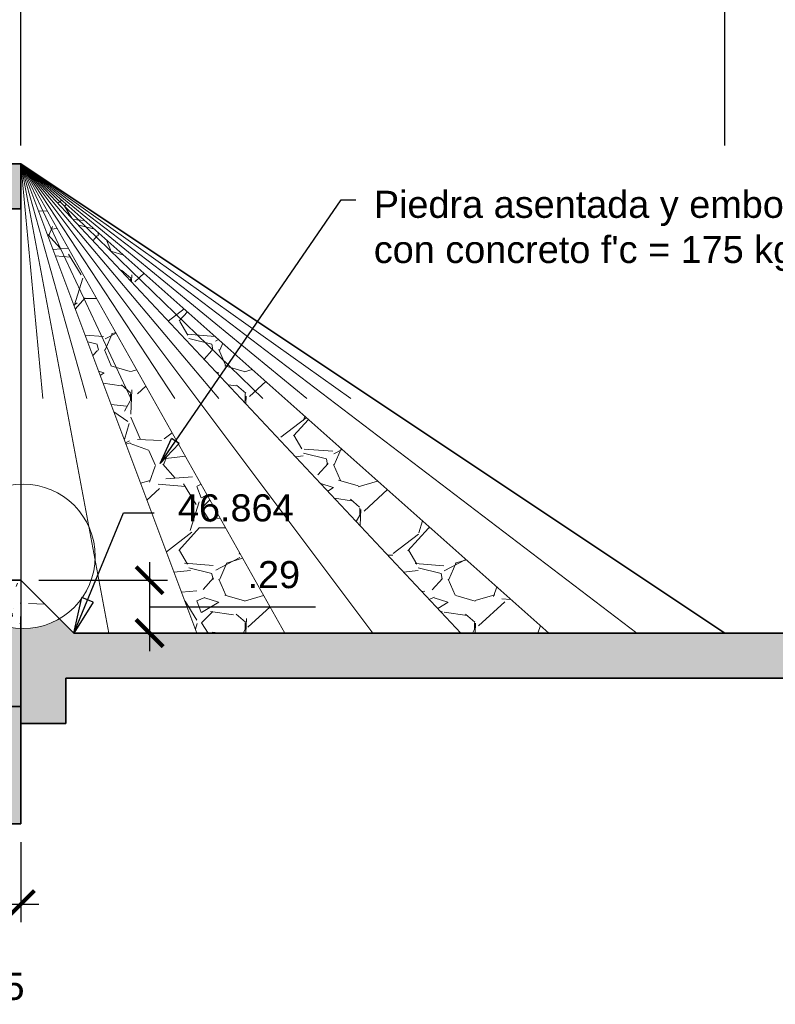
# Model space of a CAD drawing. Header units: metres. Extents: x 618946 to 619227, y 9266339 to 9266818.
# Tile 3 of 36: x 619001.84 to 619006.02, y 9266741.25 to 9266746.7. Entities that reach past the tile are written whole.
import ezdxf

# ---------------------------------------------------------------- set-up
doc = ezdxf.new("R2010")
doc.units = ezdxf.units.M
doc.header["$PDMODE"] = 34
for name, color, linetype, lineweight in [('DIM', 8, 'Continuous', 9), ('EST', 5, 'Continuous', 35), ('EST_FONDO', 110, 'Continuous', 30), ('HASH', 21, 'Continuous', 5), ('HATCH', 21, 'Continuous', 5)]:
    doc.layers.add(name, color=color, linetype=linetype, lineweight=lineweight)
doc.styles.get("Standard").update_dxf_attribs({"font": 'arial.ttf'})
doc.dimstyles.new('ESC-100', dxfattribs={"dimscale": 0.1, "dimtxt": 1.5, "dimasz": 1.5, "dimexe": 1, "dimexo": 1, "dimgap": 1, "dimtad": 1, "dimtih": 1, "dimtoh": 1, "dimzin": 4, "dimdsep": 46, "dimtxsty": 'Standard', "dimblk": 'ARCHTICK', "dimcen": 2.5, "dimdle": 1, "dimclrd": 256, "dimclre": 256, "dimclrt": 7, "dimaunit": 1, "dimadec": 3, "dimazin": 0, "dimtfac": 1, "dimtmove": 2, "dimatfit": 3, "dimldrblk": 'CLOSEDBLANK', "dimfxl": 1.25, "dimarcsym": 0})
doc.dimstyles.new('ESC-100$7', dxfattribs={"dimscale": 0.1, "dimtxt": 1.5, "dimasz": 2, "dimexe": 1, "dimexo": 1, "dimgap": 1, "dimtad": 1, "dimtih": 1, "dimtoh": 1, "dimzin": 4, "dimdsep": 46, "dimtxsty": 'Standard', "dimblk": 'ARCHTICK', "dimcen": 2.5, "dimdle": 1, "dimclrd": 256, "dimclre": 256, "dimclrt": 7, "dimaunit": 1, "dimadec": 3, "dimazin": 0, "dimtfac": 1, "dimtmove": 2, "dimatfit": 3, "dimldrblk": 'CLOSEDBLANK', "dimfxl": 1.25, "dimarcsym": 0})
pattern_1 = [(94.99999999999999, (0, -1.542496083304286), (0.1400946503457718, 0.1175533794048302), [0.01905, -0.20955]), (40.00000000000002, (0, -1.542496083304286), (-0.1600184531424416, 0.1101767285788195), [0.01524, -0.16764058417]), (145.4514447, (0.0116745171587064, -1.532700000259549), (-0.01992379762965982, 0.2277301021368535), [0.0161900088, -0.1780902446]), (91.18419999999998, (-0.03592102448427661, -1.506575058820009), (0.2214102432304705, 0.1619534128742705), [0.028575, -0.314325]), (141.63555761, (-0.01747020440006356, -1.49307893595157), (-0.00708661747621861, 0.3428267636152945), [0.02428502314, -0.26713560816]), (36.18415117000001, (-0.03592102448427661, -1.506575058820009), (-0.007086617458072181, 0.3428267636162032), [0.02285996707, -0.25145973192]), (66, (-0.008980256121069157, -1.49759480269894), (0.1795199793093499, 0.03489514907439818), [0.01904999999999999, -0.20955]), (11.00000000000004, (-0.008980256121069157, -1.49759480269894), (-0.08653992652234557, 0.1739411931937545), [0.01524, -0.16764]), (116.451445, (0.005979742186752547, -1.494686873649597), (0.09298005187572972, 0.2088363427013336), [0.0161900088, -0.1780899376]), (82.50000000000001, (0, -1.542496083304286), (-0.05760546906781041, 0.06197341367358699), [0, -0.1656079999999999, 0, -0.1701799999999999, 0, -0.168275]), (52.49999999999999, (0, -1.542496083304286), (-0.02358972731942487, 0.1180870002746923), [0, -0.09702799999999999, 0, -0.161798, 0, -0.06413500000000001]), (12.5, (-0.04005194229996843, -1.582548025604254), (0.09992786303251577, 0.0918261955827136), [0, -0.0635, 0, -0.19812, 0, -0.26289]), (2.499999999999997, (-0.05801245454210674, -1.600508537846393), (0.08676390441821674, 0.1227223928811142), [0, -0.08255, 0, -0.131572, 0, -0.18669])]
pattern_2 = [(228.0127875, (0.4572000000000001, -0.907496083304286), (-5.080000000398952, -5.714999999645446), [0.08543036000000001, -8.45762090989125]), (184.969741, (0.40005, -0.970996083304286), (7.619999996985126, 0.635000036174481), [0.1466011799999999, -14.513512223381]), (132.5104471, (0.254, -0.983696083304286), (6.350000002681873, -6.98499999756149), [0.10337038, -10.233680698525]), (267.273689, (0.006350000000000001, -1.142446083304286), (0.6350000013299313, 12.69999999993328), [0.13350113, -13.2166093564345]), (292.83365418, (0, -1.275796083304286), (-3.175000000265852, 7.619999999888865), [0.130908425, -12.959951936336]), (357.2736889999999, (0.0508, -1.396446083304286), (-12.69999999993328, 0.6350000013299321), [0.13350113, -13.2166093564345]), (37.69424047, (0.18415, -1.402796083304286), (-8.254999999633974, -6.350000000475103), [0.176548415, -17.47827882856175]), (72.25532837, (0.32385, -1.294846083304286), (4.445000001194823, 13.96999999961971), [0.16667988, -16.50131415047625]), (121.42956562, (0.37465, -1.136096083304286), (-5.08000000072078, 8.254999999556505), [0.13395325, -13.261386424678]), (175.2363583, (0.3048, -1.021796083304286), (6.984999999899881, -0.635000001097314), [0.15292832, -7.493484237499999]), (222.3974378, (0.1524, -1.009096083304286), (-7.619999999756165, -6.985000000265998), [0.19776948, -19.57919312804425]), (138.81407483, (0.635, -1.148796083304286), (-4.444999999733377, 3.810000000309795), [0.06750113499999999, -6.682641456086]), (171.4692344, (0.5842, -1.104346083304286), (8.255000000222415, -1.269999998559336), [0.128420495, -12.71365974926]), (225, (0.4572000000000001, -1.085296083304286), (-8.881784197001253e-17, -0.6350000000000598), [0.08980233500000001, -0.808223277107]), (203.19859051, (0.4127500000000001, -1.009096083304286), (3.175000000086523, 1.269999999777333), [0.04836032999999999, -4.787655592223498]), (291.80140949, (0.3683000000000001, -1.028146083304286), (-0.6350000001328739, 1.904999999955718), [0.068391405, -3.3511882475]), (30.96375653, (0.3937, -1.091646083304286), (1.905000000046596, 1.269999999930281), [0.111079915, -3.5915745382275]), (161.56505118, (0.48895, -1.034496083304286), (1.270000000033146, -0.6349999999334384), [0.080321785, -1.927724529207]), (16.389540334, (0, -1.028146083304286), (6.350000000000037, 1.905000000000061), [0.112522, -11.13970666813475]), (70.34617594, (0.10795, -0.996396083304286), (-2.540000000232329, -6.984999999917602), [0.094399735, -9.34555391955]), (293.19859051, (0.48895, -0.907496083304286), (-1.269999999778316, 3.175000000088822), [0.09672002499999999, -4.739295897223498]), (343.6104596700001, (0.5270499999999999, -0.996396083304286), (-6.350000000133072, 1.904999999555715), [0.112522, -11.139706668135]), (339.44395478, (0, -1.421846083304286), (-3.174999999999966, 1.270000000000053), [0.1085088, -5.316933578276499]), (294.7751406, (0.1016, -1.459946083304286), (-3.175000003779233, 6.984999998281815), [0.09091803, -9.000898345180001]), (66.80140949, (0.4953000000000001, -1.542496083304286), (1.269999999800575, 3.175000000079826), [0.09672002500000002, -4.739295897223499]), (17.35402464, (0.5334, -1.453596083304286), (-8.254999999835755, -2.540000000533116), [0.106445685, -10.53809399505]), (69.44395478, (0.18415, -1.542496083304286), (-1.270000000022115, -3.174999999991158), [0.05425439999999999, -5.371187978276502]), (101.309932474, (0.4572000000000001, -1.542496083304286), (-0.6350000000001, 2.540000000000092), [0.03237865, -3.205498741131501]), (165.963756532, (0.4508500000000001, -1.510746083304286), (1.904999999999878, -0.6349999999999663), [0.130908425, -2.48726364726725]), (186.00900596, (0.32385, -1.478996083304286), (6.349999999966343, 0.6350000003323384), [0.12131675, -12.01034121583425]), (303.69006753, (0.3937, -1.148796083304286), (-0.6350000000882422, 1.269999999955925), [0.09158097, -2.19794408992]), (353.15722659, (0.4445000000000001, -1.224996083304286), (10.79500000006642, -1.269999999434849), [0.15988919, -15.82900226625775]), (60.9453959, (0.6032500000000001, -1.244046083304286), (-2.540000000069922, -4.444999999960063), [0.06537706, -6.472348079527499]), (90, (0.635, -1.186896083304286), (-0.635, 0.635), [0.0381, -0.5969]), (120.25643716, (0.31115, -1.459946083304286), (2.539999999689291, -4.445000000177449), [0.08821674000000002, -8.7334851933]), (48.01278749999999, (0.2667, -1.383746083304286), (5.080000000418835, 5.714999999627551), [0.17086072, -8.372190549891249]), (0, (0.381, -1.256746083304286), (0.635, 0.635), [0.1651, -0.4699]), (325.3048465, (0.5461, -1.256746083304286), (6.350000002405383, -4.444999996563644), [0.10040239, -9.939829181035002]), (254.0546040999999, (0.62865, -1.313896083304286), (-0.6349999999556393, -2.540000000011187), [0.09245727, -4.530412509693]), (207.64597536, (0.6032500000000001, -1.402796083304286), (-12.06500000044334, -6.349999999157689), [0.1505362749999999, -14.9031161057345]), (175.42607874, (0.4699, -1.472646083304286), (-8.254999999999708, 0.6349999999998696), [0.159257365, -15.76646161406])]

# ---------------------------------------------------------------- blocks, each defined once
blk = doc.blocks.new('_ArchTick')
at = {"color": 0, "linetype": 'ByBlock', "const_width": 0.15}
blk.add_lwpolyline([(-0.5, -0.5), (0.5, 0.5)], dxfattribs=at)
blk = doc.blocks.new('*D131')
at = {"layer": 'Defpoints', "color": 0, "transparency": 16777216}
for p in [(619005.7418106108, 9266747.222640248), (619005.7418106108, 9266745.90113717), (619008.7418106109, 9266745.901137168)]:
    blk.add_point(p, dxfattribs=at)
at = {"layer": 'DIM', "lineweight": -2, "transparency": 16777216}
for p, q in [((619005.7418106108, 9266746.00113717), (619005.7418106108, 9266747.322640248)), ((619008.7418106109, 9266746.001137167), (619008.7418106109, 9266747.322640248)), ((619008.8418106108, 9266747.222640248), (619005.6418106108, 9266747.222640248))]:
    blk.add_line(p, q, dxfattribs=at)
at = {"layer": 'DIM', "lineweight": -2, "transparency": 16777216, "xscale": 0.15, "yscale": 0.15, "zscale": 0.15, "rotation": 180}
blk.add_blockref('_ArchTick', (619005.7418106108, 9266747.222640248), dxfattribs=at)
at = {"layer": 'DIM', "lineweight": -2, "transparency": 16777216, "xscale": 0.15, "yscale": 0.15, "zscale": 0.15}
blk.add_blockref('_ArchTick', (619008.7418106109, 9266747.222640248), dxfattribs=at)
at = {"layer": 'DIM', "color": 7, "transparency": 16777216, "insert": (619007.2418106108, 9266747.399277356), "char_height": 0.15, "attachment_point": 5}
blk.add_mtext('3.00', dxfattribs=at)
blk = doc.blocks.new('_ClosedBlank')
at = {"color": 0, "linetype": 'ByBlock', "lineweight": -2}
for p, q in [((-1, 0.1666666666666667), (0, 0)), ((-1, 0.1666666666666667), (-1, -0.1666666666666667)), ((0, 0), (-1, -0.1666666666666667))]:
    blk.add_line(p, q, dxfattribs=at)
blk = doc.blocks.new('*D132')
at = {"layer": 'Defpoints', "color": 0, "transparency": 16777216}
for p in [(619001.8418106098, 9266747.222640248), (619001.8418106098, 9266745.90113717), (619005.7418106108, 9266745.90113717)]:
    blk.add_point(p, dxfattribs=at)
at = {"layer": 'DIM', "lineweight": -2, "transparency": 16777216}
for p, q in [((619001.8418106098, 9266746.00113717), (619001.8418106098, 9266747.322640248)), ((619005.7418106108, 9266746.00113717), (619005.7418106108, 9266747.322640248)), ((619005.8418106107, 9266747.222640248), (619001.7418106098, 9266747.222640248))]:
    blk.add_line(p, q, dxfattribs=at)
at = {"layer": 'DIM', "lineweight": -2, "transparency": 16777216, "xscale": 0.15, "yscale": 0.15, "zscale": 0.15, "rotation": 180}
blk.add_blockref('_ArchTick', (619001.8418106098, 9266747.222640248), dxfattribs=at)
at = {"layer": 'DIM', "lineweight": -2, "transparency": 16777216, "xscale": 0.15, "yscale": 0.15, "zscale": 0.15}
blk.add_blockref('_ArchTick', (619005.7418106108, 9266747.222640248), dxfattribs=at)
at = {"layer": 'DIM', "color": 7, "transparency": 16777216, "insert": (619003.7918106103, 9266747.399277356), "char_height": 0.15, "attachment_point": 5}
blk.add_mtext('3.90', dxfattribs=at)
blk = doc.blocks.new('*D185')
at = {"layer": 'Defpoints', "color": 0, "transparency": 16777216}
for p in [(619001.84181061, 9266743.594137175), (619002.1348106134, 9266743.301137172), (619002.5552897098, 9266743.301137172)]:
    blk.add_point(p, dxfattribs=at)
at = {"layer": 'DIM', "lineweight": -2, "transparency": 16777216}
for p, q in [((619002.5552897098, 9266743.694137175), (619002.5552897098, 9266743.201137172)), ((619001.94181061, 9266743.594137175), (619002.6552897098, 9266743.594137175)), ((619002.5552897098, 9266743.447637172), (619003.0116335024, 9266743.447637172)), ((619003.0116335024, 9266743.447637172), (619003.4746962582, 9266743.447637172)), ((619002.2348106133, 9266743.301137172), (619002.6552897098, 9266743.301137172))]:
    blk.add_line(p, q, dxfattribs=at)
at = {"layer": 'DIM', "lineweight": -2, "transparency": 16777216, "xscale": 0.15, "yscale": 0.15, "zscale": 0.15}
for p, rotation in [((619002.5552897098, 9266743.594137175), 90), ((619002.5552897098, 9266743.301137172), 270)]:
    blk.add_blockref('_ArchTick', p, dxfattribs=dict(at, rotation=rotation))
at = {"layer": 'DIM', "color": 7, "transparency": 16777216, "insert": (619003.2431648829, 9266743.624223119), "char_height": 0.15, "attachment_point": 5}
blk.add_mtext('.29', dxfattribs=at)
blk = doc.blocks.new('*D188')
at = {"layer": 'Defpoints', "color": 0, "transparency": 16777216}
for p in [(619001.8418106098, 9266747.222640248), (618995.5118106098, 9266745.90113717), (619001.8418106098, 9266745.90113717)]:
    blk.add_point(p, dxfattribs=at)
at = {"layer": 'DIM', "lineweight": -2, "transparency": 16777216}
for p, q in [((618995.5118106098, 9266746.00113717), (618995.5118106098, 9266747.322640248)), ((619001.8418106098, 9266746.00113717), (619001.8418106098, 9266747.322640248)), ((618995.4118106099, 9266747.222640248), (619001.9418106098, 9266747.222640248))]:
    blk.add_line(p, q, dxfattribs=at)
at = {"layer": 'DIM', "lineweight": -2, "transparency": 16777216, "xscale": 0.15, "yscale": 0.15, "zscale": 0.15, "rotation": 180}
blk.add_blockref('_ArchTick', (618995.5118106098, 9266747.222640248), dxfattribs=at)
at = {"layer": 'DIM', "lineweight": -2, "transparency": 16777216, "xscale": 0.15, "yscale": 0.15, "zscale": 0.15}
blk.add_blockref('_ArchTick', (619001.8418106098, 9266747.222640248), dxfattribs=at)
at = {"layer": 'DIM', "color": 7, "transparency": 16777216, "insert": (618998.6768106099, 9266747.399277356), "char_height": 0.15, "attachment_point": 5}
blk.add_mtext('6.33', dxfattribs=at)
blk = doc.blocks.new('*D194')
at = {"layer": 'Defpoints', "color": 0, "transparency": 16777216}
for p in [(619001.59181061, 9266742.244137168), (619001.84181061, 9266742.244137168), (619001.84181061, 9266741.800155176)]:
    blk.add_point(p, dxfattribs=at)
at = {"layer": 'DIM', "lineweight": -2, "transparency": 16777216}
for p, q in [((619001.59181061, 9266742.144137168), (619001.59181061, 9266741.700155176)), ((619001.84181061, 9266742.144137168), (619001.84181061, 9266741.700155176)), ((619001.49181061, 9266741.800155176), (619001.94181061, 9266741.800155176))]:
    blk.add_line(p, q, dxfattribs=at)
at = {"layer": 'DIM', "lineweight": -2, "transparency": 16777216, "xscale": 0.15, "yscale": 0.15, "zscale": 0.15, "rotation": 180}
blk.add_blockref('_ArchTick', (619001.59181061, 9266741.800155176), dxfattribs=at)
at = {"layer": 'DIM', "lineweight": -2, "transparency": 16777216, "xscale": 0.15, "yscale": 0.15, "zscale": 0.15}
blk.add_blockref('_ArchTick', (619001.84181061, 9266741.800155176), dxfattribs=at)
at = {"layer": 'DIM', "color": 7, "transparency": 16777216, "insert": (619001.71681061, 9266741.343811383), "char_height": 0.15, "attachment_point": 5}
blk.add_mtext('.25', dxfattribs=at)

msp = doc.modelspace()

# ---------------------------------------------------------------- hatches: boundary and pattern name
at = {"layer": 'HASH'}
h = msp.add_hatch(dxfattribs=at)
h.set_pattern_fill('AR-CONC', color=256, scale=0.001, angle=45, style=0)
h.set_pattern_definition(pattern_1)
h.paths.add_polyline_path([(619001.8418106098, 9266745.90113717), (619001.4718106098, 9266745.90113717), (619001.4718106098, 9266746.15113717), (619001.2218106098, 9266746.15113717), (619001.2218106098, 9266745.90113717), (618996.1318106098, 9266745.90113717), (618996.1318106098, 9266746.15113717), (618995.8818106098, 9266746.15113717), (618995.8818106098, 9266745.90113717), (618995.5118106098, 9266745.90113717), (618995.5118106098, 9266745.65113717), (619001.8418106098, 9266745.65113717)])
h.paths.add_polyline_path([(618999.9940713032, 9266745.595202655), (619000.360374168, 9266745.595202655), (619000.360374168, 9266745.904309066), (618999.9940713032, 9266745.904309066)])
h = msp.add_hatch(dxfattribs=at)
h.set_pattern_fill('GRAVEL', color=256, scale=0.025)
h.set_pattern_definition(pattern_2)
h.paths.add_polyline_path([(619012.7175045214, 9266745.65113717), (619012.8918106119, 9266745.65113717), (619012.8918106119, 9266745.90113717), (619012.6418106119, 9266745.90113717), (619008.7418106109, 9266743.301137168), (619005.7418106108, 9266743.301137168), (619002.1348106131, 9266743.301137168), (619002.0554462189, 9266743.380501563, -0.1404664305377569), (619001.8418106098, 9266743.326326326), (619001.8418106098, 9266743.09413717), (619001.8418106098, 9266742.894137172), (619001.8418106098, 9266742.801137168), (619002.0918106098, 9266742.801137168), (619002.0918106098, 9266743.051137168), (619008.8175045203, 9266743.051137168)])
h = msp.add_hatch(dxfattribs=at)
h.set_pattern_fill('GRAVEL', color=256, scale=0.025)
h.set_pattern_definition([(228.0127875, (0.4572000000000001, 0.635), (-5.080000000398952, -5.714999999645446), [0.08543036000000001, -8.45762090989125]), (184.969741, (0.40005, 0.5715), (7.619999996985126, 0.635000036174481), [0.14660118, -14.513512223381]), (132.5104471, (0.254, 0.5588), (6.350000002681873, -6.98499999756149), [0.10337038, -10.233680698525]), (267.273689, (0.006350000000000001, 0.40005), (0.6350000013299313, 12.69999999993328), [0.13350113, -13.2166093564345]), (292.83365418, (0, 0.2667), (-3.175000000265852, 7.619999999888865), [0.130908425, -12.959951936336]), (357.2736889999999, (0.0508, 0.14605), (-12.69999999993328, 0.6350000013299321), [0.13350113, -13.2166093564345]), (37.69424047, (0.18415, 0.1397), (-8.254999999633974, -6.350000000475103), [0.176548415, -17.47827882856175]), (72.25532837, (0.32385, 0.24765), (4.445000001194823, 13.96999999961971), [0.16667988, -16.50131415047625]), (121.42956562, (0.37465, 0.4064), (-5.08000000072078, 8.254999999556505), [0.13395325, -13.261386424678]), (175.2363583, (0.3048, 0.5207), (6.984999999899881, -0.635000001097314), [0.15292832, -7.4934842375]), (222.3974378, (0.1524, 0.5334), (-7.619999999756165, -6.985000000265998), [0.19776948, -19.57919312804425]), (138.81407483, (0.635, 0.3937), (-4.444999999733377, 3.810000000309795), [0.06750113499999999, -6.682641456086]), (171.4692344, (0.5842, 0.43815), (8.255000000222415, -1.269999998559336), [0.128420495, -12.71365974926]), (225, (0.4572000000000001, 0.4572000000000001), (-8.881784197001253e-17, -0.6350000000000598), [0.08980233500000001, -0.808223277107]), (203.19859051, (0.4127500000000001, 0.5334), (3.175000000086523, 1.269999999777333), [0.04836032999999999, -4.787655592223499]), (291.80140949, (0.3683000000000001, 0.5143500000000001), (-0.6350000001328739, 1.904999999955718), [0.068391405, -3.3511882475]), (30.96375653, (0.3937, 0.4508500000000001), (1.905000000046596, 1.269999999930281), [0.111079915, -3.5915745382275]), (161.56505118, (0.48895, 0.508), (1.270000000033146, -0.6349999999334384), [0.080321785, -1.927724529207]), (16.389540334, (0, 0.5143500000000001), (6.350000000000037, 1.905000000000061), [0.112522, -11.13970666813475]), (70.34617594, (0.10795, 0.5461), (-2.540000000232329, -6.984999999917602), [0.094399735, -9.34555391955]), (293.19859051, (0.48895, 0.635), (-1.269999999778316, 3.175000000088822), [0.096720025, -4.739295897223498]), (343.6104596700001, (0.5270499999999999, 0.5461), (-6.350000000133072, 1.904999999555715), [0.112522, -11.139706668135]), (339.44395478, (0, 0.12065), (-3.174999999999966, 1.270000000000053), [0.1085088, -5.3169335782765]), (294.7751406, (0.1016, 0.08255000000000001), (-3.175000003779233, 6.984999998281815), [0.09091803, -9.000898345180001]), (66.80140949, (0.4953000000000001, 0), (1.269999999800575, 3.175000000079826), [0.09672002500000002, -4.739295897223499]), (17.35402464, (0.5334, 0.0889), (-8.254999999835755, -2.540000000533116), [0.106445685, -10.53809399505]), (69.44395478, (0.18415, 0), (-1.270000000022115, -3.174999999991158), [0.05425439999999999, -5.371187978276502]), (101.309932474, (0.4572000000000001, 0), (-0.6350000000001, 2.540000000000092), [0.03237865, -3.205498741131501]), (165.963756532, (0.4508500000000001, 0.03175), (1.904999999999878, -0.6349999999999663), [0.130908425, -2.48726364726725]), (186.00900596, (0.32385, 0.0635), (6.349999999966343, 0.6350000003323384), [0.12131675, -12.01034121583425]), (303.69006753, (0.3937, 0.3937), (-0.6350000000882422, 1.269999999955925), [0.09158097, -2.19794408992]), (353.15722659, (0.4445000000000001, 0.3175), (10.79500000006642, -1.269999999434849), [0.15988919, -15.82900226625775]), (60.9453959, (0.6032500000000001, 0.29845), (-2.540000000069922, -4.444999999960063), [0.06537706, -6.472348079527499]), (90, (0.635, 0.3556), (-0.635, 0.635), [0.0381, -0.5969]), (120.25643716, (0.31115, 0.08255000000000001), (2.539999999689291, -4.445000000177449), [0.08821674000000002, -8.7334851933]), (48.01278749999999, (0.2667, 0.15875), (5.080000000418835, 5.714999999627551), [0.17086072, -8.372190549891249]), (0, (0.381, 0.28575), (0.635, 0.635), [0.1651, -0.4699]), (325.3048465, (0.5461, 0.28575), (6.350000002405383, -4.444999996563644), [0.10040239, -9.939829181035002]), (254.0546040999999, (0.62865, 0.2286), (-0.6349999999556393, -2.540000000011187), [0.09245727, -4.530412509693]), (207.64597536, (0.6032500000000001, 0.1397), (-12.06500000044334, -6.349999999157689), [0.150536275, -14.9031161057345]), (175.42607874, (0.4699, 0.06985), (-8.254999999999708, 0.6349999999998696), [0.159257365, -15.76646161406])])
h.paths.add_polyline_path([(619001.8418106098, 9266745.90113717), (619004.2793106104, 9266743.301137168), (619004.7668106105, 9266743.301137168)])
h.paths.add_polyline_path([(619001.8418106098, 9266745.90113717), (619002.81681061, 9266743.301137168), (619003.3043106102, 9266743.301137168)], flags=17)
h.paths.add_polyline_path([(619001.8418106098, 9266745.90113717), (619001.8418106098, 9266744.125948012, -0.30341517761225), (619002.2188218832, 9266743.890410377)], flags=0)
h.paths.add_polyline_path([(619003.0551021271, 9266743.468288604), (619003.421404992, 9266743.468288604), (619003.421404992, 9266743.777395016), (619003.0551021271, 9266743.777395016)], flags=25)
h.paths.add_polyline_path([(619002.6738557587, 9266743.879170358), (619003.3913694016, 9266743.879170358), (619003.3913694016, 9266744.108928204), (619002.6738557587, 9266744.108928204)], flags=25)
h = msp.add_hatch(dxfattribs=at)
h.set_pattern_fill('AR-CONC', color=256, scale=0.001, angle=45, style=0)
h.set_pattern_definition(pattern_1)
h.paths.add_polyline_path([(619001.4765182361, 9266743.594137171), (618995.5995106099, 9266743.594137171), (618995.5995106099, 9266743.541637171, -0.4142135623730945), (618995.6220106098, 9266743.51913717, -1), (618995.5770106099, 9266743.51913717), (618995.5499106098, 9266743.51913717, -0.4142135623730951), (618995.5118106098, 9266743.48103717), (618995.5118106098, 9266743.44413717), (618995.5118106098, 9266743.39413717), (618995.5118106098, 9266742.894137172), (618995.7618106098, 9266742.894137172), (618995.7618106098, 9266743.344137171), (619001.5918106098, 9266743.344137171), (619001.5918106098, 9266742.894137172), (619001.8418106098, 9266742.894137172), (619001.8418106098, 9266743.051137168), (619001.8418106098, 9266743.326326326, -0.3103604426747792)])
h.paths.add_polyline_path([(618999.9940713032, 9266743.338202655), (619000.360374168, 9266743.338202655), (619000.360374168, 9266743.647309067), (618999.9940713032, 9266743.647309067)], flags=9)
h = msp.add_hatch(dxfattribs=at)
h.set_pattern_fill('AR-CONC', color=256, scale=0.001, angle=45, style=0)
h.set_pattern_definition(pattern_1)
h.paths.add_polyline_path([(619001.8418106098, 9266743.594137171), (619001.4765182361, 9266743.594137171, 0.3103604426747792), (619001.8418106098, 9266743.326326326)])
h = msp.add_hatch(dxfattribs=at)
h.set_pattern_fill('GRAVEL', color=256, scale=0.025)
h.set_pattern_definition(pattern_2)
h.paths.add_polyline_path([(619001.8418106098, 9266743.594137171), (619001.8418106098, 9266743.326326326, 0.140466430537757), (619002.0554462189, 9266743.380501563)])
h = msp.add_hatch(dxfattribs=at)
h.set_pattern_fill('GRAVEL', color=256, scale=0.01, angle=45, style=0)
h.set_pattern_definition([(273.0127875, (-0.05028943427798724, -1.233575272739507), (0.1796051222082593, -3.05328708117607), [0.034172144, -3.3830483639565]), (229.969741, (-0.04849338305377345, -1.26770024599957), (1.97565633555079, 2.334866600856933), [0.05864047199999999, -5.805404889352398]), (177.5104471, (-0.08621045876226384, -1.312601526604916), (3.771707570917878, -0.17960512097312), [0.04134815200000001, -4.093472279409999]), (312.2736889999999, (-0.1113551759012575, -1.427548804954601), (-3.412497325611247, 3.771707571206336), [0.05340045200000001, -5.2866437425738]), (337.83365418, (-0.0754341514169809, -1.467061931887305), (-3.053287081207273, 1.257235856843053), [0.05236337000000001, -5.1839807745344]), (42.27368899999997, (-0.02694076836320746, -1.486818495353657), (-3.771707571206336, -3.412497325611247), [0.05340045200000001, -5.2866437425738]), (82.69424047, (0.01257235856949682, -1.450897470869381), (-0.5388153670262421, -4.130917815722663), [0.07061936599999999, -6.991311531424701]), (117.25532837, (0.02155261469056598, -1.380851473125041), (-2.694076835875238, 5.208548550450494), [0.066671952, -6.6005256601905]), (166.42956562, (-0.008980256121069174, -1.321581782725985), (-3.771707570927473, 0.8980256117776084), [0.05358129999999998, -5.3045545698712]), (220.2363583, (-0.06106574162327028, -1.309009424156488), (2.155261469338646, 1.796051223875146), [0.061171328, -2.997393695]), (267.3974378, (-0.1077630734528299, -1.348522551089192), (-0.1796051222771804, -4.13091781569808), [0.07910779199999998, -7.831677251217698]), (183.81407483, (0.06824994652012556, -1.251535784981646), (-2.334866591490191, -0.1796051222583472), [0.027000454, -2.6730565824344]), (216.4692344, (0.04130917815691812, -1.253331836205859), (2.694076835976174, 1.975656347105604), [0.051368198, -5.085463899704]), (270, (0, -1.283864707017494), (0.1796051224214, -0.1796051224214), [0.035920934, -0.3232893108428]), (248.19859051, (-0.03412497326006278, -1.274884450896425), (0.5388153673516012, 1.257235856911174), [0.01934413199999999, -1.915062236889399]), (336.80140949, (-0.04130917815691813, -1.292844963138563), (-0.7184204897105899, 0.3592102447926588), [0.027356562, -1.340475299]), (75.96375653, (-0.01616446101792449, -1.303621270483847), (0.1796051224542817, 0.8980256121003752), [0.044431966, -1.436629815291]), (206.56505118, (-0.005388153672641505, -1.260516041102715), (0.5388153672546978, 0.1796051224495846), [0.032128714, -0.7710898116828]), (61.38954033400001, (-0.1454801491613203, -1.397015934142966), (1.257235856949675, 2.334866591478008), [0.04500880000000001, -4.455882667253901]), (115.34617594, (-0.1239275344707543, -1.357502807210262), (1.257235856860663, -2.694076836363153), [0.03775989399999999, -3.738221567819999]), (338.19859051, (-0.04130917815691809, -1.224595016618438), (-1.257235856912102, 0.5388153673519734), [0.03868800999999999, -1.895718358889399]), (28.61045967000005, (-0.005388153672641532, -1.238963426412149), (-2.334866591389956, -1.257235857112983), [0.04500880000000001, -4.455882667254]), (24.44395478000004, (-0.03412497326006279, -1.508371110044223), (-1.257235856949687, -0.5388153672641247), [0.04340351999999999, -2.126773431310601]), (339.7751406, (0.005388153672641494, -1.490410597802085), (-2.873681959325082, 1.077630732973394), [0.036367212, -3.600359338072]), (111.80140949, (0.1400919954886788, -1.402404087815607), (-0.5388153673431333, 1.257235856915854), [0.03868801, -1.8957183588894]), (62.35402464, (0.1257235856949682, -1.366483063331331), (-1.616446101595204, -3.053287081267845), [0.04257827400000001, -4.21523759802]), (114.44395478, (0.05208548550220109, -1.490410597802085), (0.5388153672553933, -1.257235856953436), [0.02170175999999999, -2.1484751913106]), (146.309932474, (0.1293156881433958, -1.41318039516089), (-0.8980256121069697, 0.538815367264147), [0.01295146, -1.2821994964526]), (210.963756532, (0.1185393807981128, -1.405996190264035), (0.7184204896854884, 0.3592102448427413), [0.05236336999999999, -0.9949054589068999]), (231.00900596, (0.07363810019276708, -1.432936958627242), (1.616446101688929, 1.975656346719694), [0.0485267, -4.8041364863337]), (348.69006753, (0, -1.319785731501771), (-0.5388153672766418, 0.1796051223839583), [0.036632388, -0.879177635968]), (38.15722658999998, (0.03592102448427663, -1.326969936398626), (3.412497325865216, 2.694076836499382), [0.063955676, -6.331600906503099]), (105.9453959, (0.08621045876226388, -1.287456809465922), (0.5388153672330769, -1.975656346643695), [0.026150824, -2.588939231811]), (135, (0.07902625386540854, -1.262312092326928), (-0.3592102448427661, 0), [0.01524, -0.23876]), (165.25643716, (0.06465784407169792, -1.431140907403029), (1.975656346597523, -0.5388153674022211), [0.03528669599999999, -3.493394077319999]), (93.01278749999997, (0.03053287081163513, -1.422160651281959), (-0.1796051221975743, 3.053287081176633), [0.068344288, -3.3488762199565]), (45, (0.02694076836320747, -1.353910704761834), (0, 0.3592102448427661), [0.06604, -0.18796]), (10.30484649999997, (0.07363810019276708, -1.307213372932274), (3.053287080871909, 0.5388153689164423), [0.040160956, -3.975931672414]), (299.0546040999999, (0.1131512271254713, -1.300029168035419), (0.5388153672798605, -0.8980256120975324), [0.03698290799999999, -1.8121650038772]), (252.64597536, (0.1311117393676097, -1.332358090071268), (-1.616446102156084, -5.208548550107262), [0.06021451, -5.9612464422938]), (220.42607874, (0.1131512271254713, -1.38983172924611), (-2.514471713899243, -2.155261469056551), [0.06370294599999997, -6.306584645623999])])
h.paths.add_polyline_path([(619001.8418106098, 9266742.894137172), (619001.5918106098, 9266742.894137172), (619001.5918106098, 9266743.04413717), (618995.7618106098, 9266743.04413717), (618995.7618106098, 9266742.894137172), (618995.5118106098, 9266742.894137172), (618995.5118106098, 9266742.244137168), (619001.8418106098, 9266742.24413717)])
h.paths.add_polyline_path([(618995.8998915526, 9266742.488202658), (618996.2661944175, 9266742.488202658), (618996.2661944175, 9266742.797309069), (618995.8998915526, 9266742.797309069)], flags=24)
h.paths.add_polyline_path([(618997.103530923, 9266742.639753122), (618998.8734490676, 9266742.639753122), (618998.8734490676, 9266742.948859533), (618997.103530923, 9266742.948859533)], flags=24)
h.paths.add_polyline_path([(618999.7418164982, 9266742.702495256), (619001.0952953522, 9266742.702495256), (619001.0952953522, 9266743.011601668), (618999.7418164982, 9266743.011601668)], flags=24)

# ---------------------------------------------------------------- linework, layer by layer
at = {"layer": 'DIM'}
for p, q in [((619001.8418106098, 9266745.90113717), (619001.8418106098, 9266743.09413717)), ((619001.8418106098, 9266745.90113717), (619001.8418106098, 9266743.09413717)), ((619001.8418106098, 9266745.90113717), (619001.8418106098, 9266743.09413717)), ((619002.1348106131, 9266743.301137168), (619005.4980606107, 9266743.301137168)), ((619002.1348106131, 9266743.301137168), (619005.2543106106, 9266743.301137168)), ((619002.1348106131, 9266743.301137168), (619005.0105606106, 9266743.301137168))]:
    msp.add_line(p, q, dxfattribs=at)
msp.add_lwpolyline([(619001.8418106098, 9266745.90113717), (619001.8418106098, 9266743.09413717)], dxfattribs=at)
msp.add_circle((619001.8541106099, 9266743.726137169), 0.4, dxfattribs=at)
at = {"layer": 'EST'}
for p, q in [((619001.8418106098, 9266745.90113717), (619001.4718106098, 9266745.90113717)), ((619001.8418106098, 9266745.90113717), (619005.7418106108, 9266743.301137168)), ((619001.8418106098, 9266745.90113717), (619005.7418106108, 9266743.301137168)), ((619001.8418106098, 9266745.65113717), (618995.5118106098, 9266745.65113717)), ((619001.8418106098, 9266743.594137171), (618995.4868106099, 9266743.594137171)), ((619005.7418106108, 9266743.301137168), (619008.7418106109, 9266743.301137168)), ((619005.7418106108, 9266743.301137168), (619007.5418106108, 9266743.301137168)), ((619002.0918106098, 9266743.051137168), (619008.8175045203, 9266743.051137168)), ((619001.8418106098, 9266742.801137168), (619002.0918106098, 9266742.801137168)), ((619001.8418106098, 9266742.24413717), (618995.5118106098, 9266742.244137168))]:
    msp.add_line(p, q, dxfattribs=at)
for points in [[(619001.8418106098, 9266745.65113717), (619001.8418106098, 9266745.90113717)], [(619001.8418106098, 9266743.594137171), (619002.1348106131, 9266743.301137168)], [(619001.8418106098, 9266743.39413717), (619001.8418106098, 9266742.894137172), (619001.5918106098, 9266742.894137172), (619001.5918106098, 9266743.344137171)], [(619005.7418106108, 9266743.301137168), (619002.1348106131, 9266743.301137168)], [(619001.8418106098, 9266743.072717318), (619001.8418106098, 9266742.24413717)], [(619002.0918106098, 9266743.051137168), (619002.0918106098, 9266742.801137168)]]:
    msp.add_lwpolyline(points, dxfattribs=at)
at = {"layer": 'EST_FONDO'}
msp.add_line((619001.8418106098, 9266745.65113717), (619001.8418106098, 9266743.39413717), dxfattribs=at)
at = {"layer": 'HATCH'}
for q in [(619003.6699356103, 9266744.601137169), (619005.2543106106, 9266743.301137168), (619003.4261856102, 9266744.601137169), (619004.7668106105, 9266743.301137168), (619003.1824356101, 9266744.601137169), (619004.2793106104, 9266743.301137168), (619002.9386856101, 9266744.601137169), (619003.7918106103, 9266743.301137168), (619002.69493561, 9266744.601137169), (619003.3043106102, 9266743.301137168), (619002.4511856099, 9266744.601137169), (619002.81681061, 9266743.301137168), (619002.2074356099, 9266744.601137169), (619002.32931061, 9266743.301137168), (619001.9636856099, 9266744.601137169)]:
    msp.add_line((619001.8418106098, 9266745.90113717), q, dxfattribs=at)

# ---------------------------------------------------------------- texts
at = {"layer": 'DIM', "color": 7}
msp.add_text('46.864', height=0.15, dxfattribs=at).set_placement((619002.712148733, 9266743.920021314))
at = {"layer": 'DIM', "color": 7, "insert": (619003.7972227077, 9266745.750992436), "char_height": 0.15, "attachment_point": 1}
msp.add_mtext("Piedra asentada y emboquillada\\Pcon concreto f'c = 175 kg/cm2", dxfattribs=at)

# ---------------------------------------------------------------- dimensions: what is measured, and where the dimension line sits
at = {"layer": 'DIM'}
for base, p1, p2, angle, picture, middle in [((619001.8418106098, 9266747.222640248), (618995.5118106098, 9266745.90113717), (619001.8418106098, 9266745.90113717), 180, '*D188', (618998.6768106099, 9266747.399277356)), ((619002.5552897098, 9266743.301137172), (619001.8418106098, 9266743.594137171), (619002.1348106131, 9266743.301137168), 90, '*D185', (619003.111633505, 9266743.624223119))]:
    dim = msp.add_linear_dim(base=base, p1=p1, p2=p2, angle=angle, dimstyle='ESC-100', override={"dimtmove": 1}, dxfattribs=at)
    dim.commit()
    dim.dimension.update_dxf_attribs({"geometry": picture, "text_midpoint": middle})
for base, p1, p2, picture, middle in [((619001.8418106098, 9266747.222640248), (619005.7418106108, 9266745.90113717), (619001.8418106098, 9266745.90113717), '*D132', (619003.7918106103, 9266747.399277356)), ((619005.7418106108, 9266747.222640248), (619008.7418106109, 9266745.901137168), (619005.7418106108, 9266745.90113717), '*D131', (619007.2418106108, 9266747.399277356)), ((619001.84181061, 9266741.800155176), (619001.59181061, 9266742.244137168), (619001.84181061, 9266742.244137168), '*D194', (619001.71681061, 9266741.343811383))]:
    dim = msp.add_linear_dim(base=base, p1=p1, p2=p2, dimstyle='ESC-100', dxfattribs=at)
    dim.commit()
    dim.dimension.update_dxf_attribs({"geometry": picture, "text_midpoint": middle})

# ---------------------------------------------------------------- leaders
at = {"layer": 'DIM', "annotation_type": 0, "has_hookline": 1, "hookline_direction": 0, "text_width": 2.968894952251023}
msp.add_leader([(619002.6128946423, 9266744.241258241), (619003.6172818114, 9266745.700992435), (619003.6972227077, 9266745.700992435)], dimstyle='ESC-100', override={"dimgap": 1, "dimtad": 0}, dxfattribs=at)
at = {"layer": 'DIM'}
msp.add_leader([(619002.1348106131, 9266743.301137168), (619002.4111643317, 9266743.967506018), (619002.5806342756, 9266743.967506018)], dimstyle='ESC-100$7', override={"dimgap": 1, "dimtad": 0}, dxfattribs=at)

doc.saveas('drawing.dxf')
